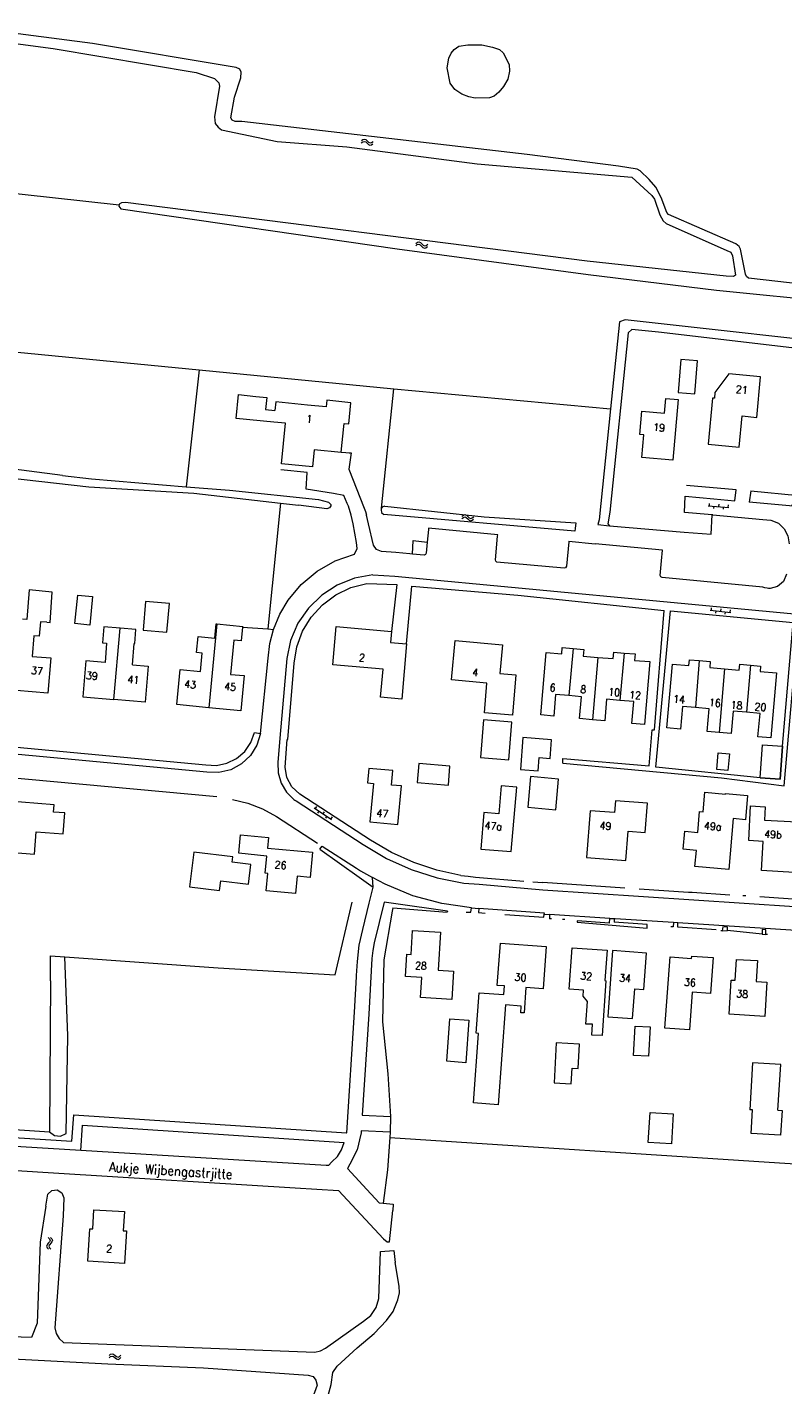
# Model space of a CAD drawing. Header units: metres. Extents: x 189705 to 199106, y 581686 to 588448.
# Tile 52 of 256: x 190313 to 190473, y 585212 to 585500. Entities that reach past the tile are written whole.
import ezdxf
from ezdxf.enums import TextEntityAlignment as Align

# ---------------------------------------------------------------- set-up
doc = ezdxf.new("R2010")
doc.units = ezdxf.units.M
doc.layers.add('B-WA-OG-GBKN-G', color=7, linetype='Continuous', lineweight=18)
doc.styles.add('Style-STANDARD', font='STANDARD.shx')

msp = doc.modelspace()

# ---------------------------------------------------------------- linework, layer by layer
at = {"layer": 'B-WA-OG-GBKN-G'}
for p, q in [((190383.801, 585475.917), (190384.128, 585476.161)), ((190384.128, 585476.161), (190384.443, 585476.248)), ((190384.443, 585476.248), (190384.755, 585476.116)), ((190384.755, 585476.116), (190385.046, 585475.832)), ((190383.765, 585475.422), (190384.094, 585475.663)), ((190384.094, 585475.663), (190384.411, 585475.748)), ((190384.411, 585475.748), (190384.712, 585475.622)), ((190384.712, 585475.622), (190385.013, 585475.336)), ((190385.013, 585475.336), (190385.303, 585475.05)), ((190385.046, 585475.832), (190385.339, 585475.548)), ((190385.303, 585475.05), (190385.605, 585474.92)), ((190385.339, 585475.548), (190385.641, 585475.417)), ((190385.605, 585474.92), (190385.931, 585475.008)), ((190385.641, 585475.417), (190385.967, 585475.503)), ((190385.931, 585475.008), (190386.26, 585475.251)), ((190385.967, 585475.503), (190386.295, 585475.747)), ((190395.34, 585453.589), (190395.671, 585453.826)), ((190395.381, 585454.084), (190395.711, 585454.324)), ((190395.671, 585453.826), (190395.989, 585453.908)), ((190395.711, 585454.324), (190396.027, 585454.408)), ((190395.989, 585453.908), (190396.289, 585453.779)), ((190396.027, 585454.408), (190396.338, 585454.273)), ((190396.289, 585453.779), (190396.586, 585453.49)), ((190396.338, 585454.273), (190396.625, 585453.985)), ((190396.586, 585453.49), (190396.874, 585453.2)), ((190396.625, 585453.985), (190396.915, 585453.697)), ((190396.874, 585453.2), (190397.174, 585453.067)), ((190396.915, 585453.697), (190397.216, 585453.563)), ((190397.174, 585453.067), (190397.501, 585453.151)), ((190397.216, 585453.563), (190397.542, 585453.646)), ((190397.501, 585453.151), (190397.832, 585453.391)), ((190397.542, 585453.646), (190397.873, 585453.886)), ((190457.428, 585398.365), (190461.815, 585398.026)), ((190457.666, 585398.848), (190457.627, 585398.35)), ((190458.624, 585398.273), (190458.586, 585397.774)), ((190459.66, 585398.694), (190459.621, 585398.196)), ((190461.654, 585398.54), (190461.616, 585398.042)), ((190405.131, 585395.646), (190405.451, 585395.898)), ((190405.15, 585396.142), (190405.469, 585396.396)), ((190405.451, 585395.898), (190405.765, 585395.994)), ((190405.469, 585396.396), (190405.781, 585396.494)), ((190405.765, 585395.994), (190406.07, 585395.877)), ((190405.781, 585396.494), (190406.097, 585396.373)), ((190406.07, 585395.877), (190406.38, 585395.602)), ((190406.097, 585396.373), (190406.398, 585396.098)), ((190406.38, 585395.602), (190406.68, 585395.325)), ((190406.398, 585396.098), (190406.7, 585395.824)), ((190406.68, 585395.325), (190406.987, 585395.205)), ((190406.7, 585395.824), (190407.006, 585395.703)), ((190407.006, 585395.703), (190407.328, 585395.801)), ((190407.309, 585395.304), (190407.63, 585395.558)), ((190407.328, 585395.801), (190407.649, 585396.054)), ((190460.619, 585398.119), (190460.58, 585397.62)), ((190406.987, 585395.205), (190407.309, 585395.304)), ((190457.841, 585376.212), (190462.216, 585375.746)), ((190458.093, 585376.688), (190458.04, 585376.191)), ((190459.034, 585376.085), (190458.981, 585375.588)), ((190460.082, 585376.476), (190460.029, 585375.979)), ((190461.023, 585375.873), (190460.97, 585375.376)), ((190462.07, 585376.264), (190462.017, 585375.767)), ((190373.797, 585334.223), (190377.448, 585331.768)), ((190374.242, 585334.527), (190373.963, 585334.112)), ((190374.793, 585333.554), (190374.514, 585333.139)), ((190375.901, 585333.411), (190375.622, 585332.996)), ((190376.452, 585332.438), (190376.173, 585332.023)), ((190377.561, 585332.295), (190377.282, 585331.88)), ((190317.308, 585243.019), (190317.576, 585242.712)), ((190317.576, 585242.712), (190317.688, 585242.403)), ((190317.804, 585243.025), (190318.075, 585242.72)), ((190318.075, 585242.72), (190318.189, 585242.414)), ((190317.069, 585241.455), (190316.964, 585241.143)), ((190316.964, 585241.143), (190317.08, 585240.826)), ((190317.329, 585241.769), (190317.069, 585241.455)), ((190317.08, 585240.826), (190317.35, 585240.519)), ((190317.588, 585242.093), (190317.329, 585241.769)), ((190317.567, 585241.461), (190317.463, 585241.149)), ((190317.463, 585241.149), (190317.577, 585240.832)), ((190317.826, 585241.777), (190317.567, 585241.461)), ((190317.577, 585240.832), (190317.847, 585240.526)), ((190317.688, 585242.403), (190317.588, 585242.093)), ((190318.084, 585242.092), (190317.826, 585241.777)), ((190318.189, 585242.414), (190318.084, 585242.092)), ((190330.247, 585217.945), (190330.551, 585218.217)), ((190330.256, 585217.448), (190330.562, 585217.718)), ((190330.551, 585218.217), (190330.857, 585218.332)), ((190330.562, 585217.718), (190330.87, 585217.832)), ((190330.857, 585218.332), (190331.18, 585218.229)), ((190330.87, 585217.832), (190331.181, 585217.733)), ((190331.18, 585218.229), (190331.495, 585217.973)), ((190331.181, 585217.733), (190331.506, 585217.476)), ((190331.495, 585217.973), (190331.812, 585217.716)), ((190331.506, 585217.476), (190331.821, 585217.217)), ((190331.812, 585217.716), (190332.125, 585217.613)), ((190331.821, 585217.217), (190332.134, 585217.114)), ((190332.125, 585217.613), (190332.441, 585217.728)), ((190332.134, 585217.114), (190332.45, 585217.232)), ((190332.441, 585217.728), (190332.747, 585218)), ((190332.45, 585217.232), (190332.756, 585217.503))]:
    msp.add_line(p, q, dxfattribs=at)
at = {"layer": 'B-WA-OG-GBKN-G', "flags": 128}
for points in [[(190284.176, 585500), (190318.341, 585495.491), (190348.72, 585490.382), (190352.608, 585489.088), (190353.548, 585488.15), (190353.676, 585487.439), (190352.64, 585480.936), (190352.718, 585479.565), (190353.354, 585478.753), (190354.117, 585478.169), (190365.928, 585475.715), (190380.685, 585474.582), (190408.347, 585470.944), (190441.24, 585468.172), (190445.485, 585464.239), (190446.018, 585463.477), (190447.164, 585460.126), (190447.877, 585458.883), (190448.512, 585458.324), (190461.394, 585452.593)], [(190464.035, 585453.434), (190463.272, 585453.991), (190449.018, 585460.204), (190448.637, 585460.61), (190447.441, 585463.859), (190446.321, 585466.043), (190444.922, 585467.668), (190442.966, 585469.494), (190442.38, 585469.85), (190438.368, 585470.482), (190419.013, 585472.932), (190358.407, 585479.95), (190357.01, 585479.974), (190356.375, 585480.279), (190356.069, 585480.736), (190356.878, 585485.104), (190358.169, 585489.219), (190358.27, 585490.438), (190357.965, 585491.073), (190357.202, 585491.454), (190326.695, 585496.563), (190299.948, 585500)], [(190499.473, 585500), (190498.592, 585491.043), (190498.771, 585489.748), (190499.813, 585488.605), (190500.753, 585488.276), (190539.159, 585483.325), (190540.2, 585482.995), (190540.633, 585482.361), (190537.004, 585452.011), (190536.548, 585450.614), (190534.519, 585447.971), (190533.097, 585446.725), (190531.752, 585445.886), (190521.622, 585441.816), (190519.058, 585441.409), (190486.546, 585444.331), (190466.022, 585446.73), (190465.54, 585447.035), (190465.335, 585447.543), (190464.315, 585452.849), (190464.035, 585453.434)], [(190409.365, 585496.213), (190411.651, 585495.783), (190413.099, 585495.251), (190413.913, 585494.514), (190415.185, 585492.103), (190415.237, 585490.63), (190414.858, 585488.928), (190413.944, 585487.378), (190412.98, 585486.21), (190411.991, 585485.371), (190410.975, 585484.989), (190407.953, 585484.911), (190406.606, 585485.189), (190405.159, 585485.772), (190403.634, 585486.736), (190402.617, 585488.082), (190401.978, 585491.383), (190402.383, 585493.415), (190402.89, 585494.507), (190403.524, 585495.269), (190404.514, 585495.931), (190406.393, 585496.262), (190409.365, 585496.213)], [(190247.641, 585469.711), (190250.628, 585470.073), (190304.654, 585465.311), (190332.365, 585462.288)], [(190332.365, 585462.288), (190332.29, 585462.003), (190332.696, 585461.419), (190391.423, 585452.952), (190431.938, 585447.494), (190459.167, 585444.16), (190484.745, 585441.588), (190495.743, 585440.732), (190496.632, 585440.453), (190496.912, 585440.174), (190496.309, 585432.555), (190495.979, 585432.047), (190495.548, 585431.843), (190494.532, 585431.741)], [(190461.394, 585452.593), (190462.208, 585452.188), (190462.589, 585451.477), (190463.227, 585447.363), (190462.821, 585447.084), (190461.272, 585447.133), (190431.731, 585450.288), (190333.736, 585462.765), (190332.873, 585462.689), (190332.39, 585462.384), (190332.365, 585462.288)], [(190227.443, 585439.913), (190245.223, 585437.183), (190284.517, 585433.553), (190349.328, 585427.258)], [(190535.976, 585428.047), (190556.406, 585426.196), (190557.752, 585425.791), (190558.007, 585425.334), (190557.908, 585423.2), (190557.527, 585422.565), (190556.993, 585422.286), (190446.908, 585435.264), (190441.193, 585435.818), (190440.432, 585435.082), (190436.531, 585397.01), (190436.152, 585394.547), (190436.457, 585394.115)], [(190494.532, 585431.741), (190439.82, 585437.874), (190438.626, 585437.416), (190436.714, 585418.973)], [(190349.328, 585427.258), (190346.593, 585402.385)], [(190349.328, 585427.258), (190390.714, 585423.238)], [(190451.05, 585422.429), (190454.568, 585422.134), (190455.157, 585429.159), (190451.639, 585429.454), (190451.05, 585422.429)], [(190458.861, 585422.411), (190458.749, 585421.206), (190458.341, 585421.244), (190457.432, 585411.436), (190464.004, 585410.827), (190464.617, 585417.439), (190467.724, 585417.151), (190468.522, 585425.753), (190461.779, 585426.378), (190458.861, 585422.411)], [(190365.18, 585416.139), (190357.191, 585416.937), (190357.694, 585421.974), (190361.413, 585421.603)], [(190361.413, 585421.603), (190363.704, 585421.374)], [(190363.704, 585421.371), (190363.446, 585418.795), (190365.426, 585418.597)], [(190363.704, 585421.374), (190363.704, 585421.371)], [(190388.091, 585397.837), (190390.714, 585423.238)], [(190390.714, 585423.238), (190436.714, 585418.973)], [(190372.374, 585419.77), (190365.611, 585420.447), (190365.426, 585418.597)], [(190380.061, 585415.204), (190380.129, 585415.878), (190381.114, 585415.779), (190381.562, 585420.257), (190376.487, 585420.765), (190376.347, 585419.372), (190372.374, 585419.77)], [(190436.714, 585418.973), (190434.271, 585395.408), (190433.968, 585394.393)], [(190451.025, 585420.935), (190449.897, 585408.023), (190443.312, 585408.598), (190443.735, 585413.44), (190442.938, 585413.51), (190443.373, 585418.491), (190448.175, 585418.072), (190448.445, 585421.16), (190451.025, 585420.935)], [(190379.516, 585409.763), (190379.509, 585409.689), (190373.788, 585410.262), (190373.425, 585406.64), (190366.837, 585407.3), (190367.697, 585415.887), (190365.18, 585416.139)], [(190379.516, 585409.763), (190380.061, 585415.204)], [(190288.121, 585408.971), (190283.879, 585409.527), (190268.436, 585410.431), (190249.996, 585411.79), (190247.482, 585411.712), (190246.289, 585411.228), (190246.34, 585410.796), (190247, 585410.543), (190284.059, 585407.115), (190325.919, 585402.369), (190348.219, 585401.038), (190366.644, 585398.905)], [(190379.516, 585409.763), (190380.518, 585409.679)], [(190320.303, 585404.803), (190288.121, 585408.971)], [(190380.518, 585409.679), (190381.179, 585409.624)], [(190381.179, 585409.624), (190381.659, 585409.584), (190381.142, 585406.123)], [(190320.303, 585404.803), (190326.476, 585404.096), (190346.593, 585402.385)], [(190372.32, 585405.444), (190366.715, 585406)], [(190377.845, 585400.977), (190372.041, 585401.893), (190372.32, 585405.444)], [(190381.142, 585406.123), (190384.391, 585397.894)], [(190346.593, 585402.385), (190355.761, 585401.679), (190374.684, 585399.685), (190376.793, 585399.153), (190377.28, 585398.666)], [(190463.394, 585401.736), (190452.831, 585402.71)], [(190463.075, 585399.434), (190463.394, 585401.736)], [(190466.47, 585401.53), (190466.165, 585399.162)], [(190466.47, 585401.53), (190476.605, 585400.542), (190475.114, 585398.335)], [(190366.644, 585398.905), (190363.965, 585372.218)], [(190366.644, 585398.905), (190370.416, 585398.468)], [(190377.28, 585398.666), (190377.302, 585398.341), (190377.023, 585397.934), (190376.49, 585397.731), (190370.416, 585398.468)], [(190380.796, 585398.884), (190380.081, 585400.551), (190377.845, 585400.977)], [(190381.037, 585398.267), (190380.919, 585398.576), (190380.796, 585398.884)], [(190382.086, 585394.51), (190381.64, 585396.41), (190381.037, 585398.267)], [(190388.746, 585398.271), (190388.37, 585398.124), (190388.091, 585397.837)], [(190388.746, 585398.271), (190409.89, 585396.002), (190429.32, 585394.72)], [(190452.368, 585396.965), (190452.51, 585400.395)], [(190452.51, 585400.395), (190458.6, 585399.846)], [(190458.6, 585399.846), (190463.075, 585399.434)], [(190478.614, 585398.011), (190466.165, 585399.162)], [(190384.391, 585397.894), (190384.688, 585397.142)], [(190384.688, 585397.142), (190384.87, 585396.371)], [(190385.334, 585394.541), (190384.87, 585396.371)], [(190388.091, 585397.837), (190388.013, 585397.684), (190387.965, 585397.524)], [(190387.965, 585397.524), (190388.09, 585396.942), (190388.538, 585396.551)], [(190429.167, 585393.56), (190429.092, 585392.993), (190388.538, 585396.551)], [(190452.327, 585392.793), (190458.072, 585392.353), (190458.301, 585396.425)], [(190458.301, 585396.425), (190452.368, 585396.965)], [(190458.408, 585396.415), (190458.301, 585396.425)], [(190458.408, 585396.415), (190469.055, 585395.457)], [(190469.055, 585395.457), (190470.761, 585395.349), (190472.33, 585394.673), (190473.582, 585393.509), (190474.369, 585391.992), (190474.601, 585390.299)], [(190382.767, 585390.596), (190382.086, 585394.51)], [(190386.361, 585390.023), (190385.334, 585394.541)], [(190398.016, 585393.317), (190397.774, 585390.651)], [(190412.718, 585391.94), (190412.745, 585392.234), (190398.042, 585393.611), (190398.016, 585393.317)], [(190429.32, 585394.72), (190429.167, 585393.56)], [(190433.968, 585394.393), (190436.457, 585394.115)], [(190436.457, 585394.115), (190452.327, 585392.793)], [(190382.337, 585388.093), (190382.899, 585389.285), (190382.767, 585390.596)], [(190388.068, 585388.652), (190386.989, 585389.057), (190386.361, 585390.023)], [(190394.616, 585388.122), (190394.805, 585391.008), (190397.774, 585390.651)], [(190397.774, 585390.651), (190397.564, 585388.3)], [(190412.248, 585386.911), (190412.718, 585391.94)], [(190427.836, 585390.731), (190427.322, 585385.516)], [(190427.846, 585390.833), (190427.836, 585390.731)], [(190427.846, 585390.833), (190433.453, 585390.296)], [(190447.528, 585386.674), (190447.752, 585388.925), (190433.453, 585390.296)], [(190368.236, 585378.329), (190371.038, 585381.691), (190374.397, 585384.496), (190378.204, 585386.653), (190382.337, 585388.093)], [(190394.081, 585388.172), (190391.077, 585388.447), (190388.068, 585388.652)], [(190394.616, 585388.122), (190394.081, 585388.172)], [(190397.128, 585387.898), (190394.616, 585388.122)], [(190397.564, 585388.3), (190397.413, 585388.023), (190397.128, 585387.898)], [(190412.59, 585386.433), (190412.33, 585386.608), (190412.248, 585386.911)], [(190447.221, 585383.591), (190447.528, 585386.674)], [(190426.837, 585385.107), (190412.59, 585386.433)], [(190427.322, 585385.516), (190427.156, 585385.22), (190426.837, 585385.107)], [(190474.042, 585383.847), (190473.418, 585382.313), (190472.17, 585381.224), (190470.565, 585380.813)], [(190386.22, 585383.693), (190382.343, 585382.994), (190378.678, 585381.548), (190375.368, 585379.411), (190372.542, 585376.666), (190370.309, 585373.42), (190368.756, 585369.799), (190367.944, 585365.944)], [(190369.529, 585364.96), (190370.099, 585368.437), (190371.322, 585371.742), (190373.153, 585374.752), (190375.526, 585377.358), (190378.352, 585379.462), (190381.528, 585380.989), (190384.937, 585381.881)], [(190384.937, 585381.881), (190391.311, 585381.64)], [(190386.22, 585383.693), (190388.576, 585383.599), (190390.927, 585383.417)], [(190391.311, 585381.64), (190390.158, 585371.679)], [(190390.927, 585383.417), (190476.45, 585375.332)], [(190393.399, 585369.027), (190394.537, 585381.338)], [(190394.537, 585381.338), (190417.016, 585379.373), (190448.106, 585376.168)], [(190447.659, 585383.145), (190447.359, 585383.292), (190447.221, 585383.591)], [(190469.043, 585381.124), (190447.659, 585383.145)], [(190469.951, 585380.856), (190469.488, 585380.96), (190469.043, 585381.124)], [(190317.029, 585373.644), (190317.685, 585373.58), (190318.154, 585380.045), (190313.231, 585380.496), (190312.743, 585374.258), (190311.837, 585374.316)], [(190326.739, 585379.115), (190326.135, 585373.031), (190322.975, 585373.344), (190323.579, 585379.428), (190326.739, 585379.115)], [(190343.022, 585377.604), (190337.959, 585378.031), (190337.447, 585371.968), (190342.51, 585371.541), (190343.022, 585377.604)], [(190365.153, 585372.134), (190366.473, 585375.342), (190368.236, 585378.329)], [(190470.565, 585380.813), (190470.256, 585380.821), (190469.951, 585380.856)], [(190445.515, 585350.785), (190446.047, 585350.771), (190448.106, 585376.168)], [(190468.449, 585340.641), (190446.283, 585342.899), (190449.426, 585376.042)], [(190449.426, 585376.042), (190475.486, 585373.572)], [(190317.029, 585373.644), (190315.637, 585373.761), (190315.376, 585370.659), (190314.238, 585370.755), (190313.87, 585366.39), (190317.849, 585366.055), (190317.218, 585358.561), (190310.571, 585359.121)], [(190332.548, 585372.387), (190329.098, 585372.681), (190328.806, 585369.246), (190329.708, 585369.171), (190329.366, 585365.13), (190325.272, 585365.478), (190324.621, 585357.805), (190331.264, 585357.241)], [(190331.264, 585357.241), (190332.548, 585372.387)], [(190335.923, 585372.1), (190332.548, 585372.387)], [(190351.4, 585355.499), (190344.596, 585356.159), (190345.32, 585363.618), (190349.628, 585363.2), (190350.005, 585367.088), (190348.793, 585367.206), (190349.121, 585370.587), (190352.666, 585370.243), (190352.964, 585373.309), (190353.126, 585373.293)], [(190353.126, 585373.293), (190351.4, 585355.499)], [(190358.578, 585372.599), (190358.297, 585369.701), (190356.735, 585369.853), (190356.029, 585362.583), (190358.928, 585362.302), (190358.204, 585354.839), (190351.4, 585355.499)], [(190353.126, 585373.293), (190358.594, 585372.762), (190358.578, 585372.599)], [(190358.578, 585372.599), (190363.965, 585372.218)], [(190393.399, 585369.027), (190392.351, 585357.314), (190387.89, 585357.713), (190388.423, 585363.67), (190377.703, 585364.629), (190378.427, 585372.728), (190390.158, 585371.679)], [(190426.573, 585343.698), (190460.228, 585340.597), (190473.589, 585338.879), (190476.604, 585373.699)], [(190473.242, 585347.309), (190475.486, 585373.572)], [(190335.199, 585364.635), (190335.579, 585369.119), (190335.669, 585369.111), (190335.923, 585372.1)], [(190363.965, 585372.218), (190365.153, 585372.134)], [(190363.973, 585365.983), (190364.362, 585369.097), (190365.153, 585372.134)], [(190390.158, 585371.679), (190389.949, 585369.335), (190393.399, 585369.027)], [(190413.738, 585368.853), (190413.204, 585362.763), (190416.624, 585362.463), (190415.874, 585353.912), (190409.913, 585354.434), (190410.465, 585360.727), (190402.95, 585361.386), (190403.683, 585369.736), (190413.738, 585368.853)], [(190427.847, 585358.065), (190425.018, 585358.306), (190424.629, 585353.727), (190421.903, 585353.959), (190423.03, 585367.226), (190426.325, 585366.945), (190426.438, 585368.271), (190428.734, 585368.076)], [(190428.734, 585368.076), (190427.847, 585358.065)], [(190428.734, 585368.076), (190431.007, 585367.883), (190430.886, 585366.454), (190434.035, 585366.186)], [(190434.035, 585366.186), (190437.287, 585365.91), (190437.405, 585367.287), (190439.585, 585367.102)], [(190439.585, 585367.102), (190438.695, 585357.057)], [(190439.585, 585367.102), (190441.928, 585366.903), (190441.813, 585365.551), (190445.052, 585365.275), (190443.919, 585351.946), (190441.248, 585352.173), (190441.642, 585356.806), (190438.695, 585357.057)], [(190335.199, 585364.635), (190338.557, 585364.35), (190337.906, 585356.678), (190331.264, 585357.241)], [(190362.378, 585350.021), (190363.973, 585365.983)], [(190367.944, 585365.944), (190366.494, 585349.007)], [(190368.056, 585348.733), (190368.178, 585348.761), (190369.529, 585364.96)], [(190434.035, 585366.186), (190432.862, 585352.952)], [(190454.714, 585355.535), (190451.967, 585355.775), (190451.547, 585350.963), (190448.674, 585351.214), (190449.855, 585364.741), (190453.334, 585364.437), (190453.442, 585365.676), (190455.549, 585365.492)], [(190455.549, 585365.492), (190454.714, 585355.535)], [(190455.549, 585365.492), (190457.859, 585365.29), (190457.75, 585364.043), (190460.881, 585363.769)], [(190460.881, 585363.769), (190459.745, 585350.236)], [(190460.881, 585363.769), (190464.011, 585363.496), (190464.119, 585364.731), (190466.421, 585364.53)], [(190466.421, 585364.53), (190465.582, 585354.542)], [(190466.421, 585364.53), (190468.563, 585364.343), (190468.462, 585363.192), (190471.915, 585362.89), (190470.708, 585349.071), (190467.997, 585349.307), (190468.432, 585354.293), (190465.582, 585354.542)], [(190432.862, 585352.952), (190430.138, 585353.183), (190430.533, 585357.837), (190427.847, 585358.065)], [(190438.695, 585357.057), (190435.863, 585357.298), (190435.475, 585352.73), (190432.862, 585352.952)], [(190459.745, 585350.236), (190457.2, 585350.459), (190457.621, 585355.281), (190454.714, 585355.535)], [(190409.076, 585344.951), (190415.086, 585344.455), (190415.746, 585352.448), (190409.736, 585352.944), (190409.076, 585344.951)], [(190465.582, 585354.542), (190462.752, 585354.789), (190462.335, 585350.01), (190459.745, 585350.236)], [(190262.061, 585351.682), (190350.737, 585343.367)], [(190350.737, 585343.367), (190353.021, 585343.255), (190355.261, 585343.721), (190357.311, 585344.735), (190359.041, 585346.231), (190360.339, 585348.114), (190361.123, 585350.263)], [(190362.378, 585350.021), (190361.629, 585347.535), (190360.26, 585345.328), (190358.367, 585343.551), (190356.077, 585342.325), (190353.548, 585341.735), (190350.953, 585341.82)], [(190361.123, 585350.263), (190362.378, 585350.021)], [(190417.55, 585342.386), (190421.336, 585342.095), (190421.567, 585344.915), (190423.847, 585344.734), (190424.162, 585348.71), (190418.08, 585349.192), (190417.55, 585342.386)], [(190426.597, 585344.713), (190444.911, 585343.127), (190445.515, 585350.785)], [(190350.953, 585341.82), (190276.097, 585348.837)], [(190366.494, 585349.007), (190366.061, 585343.867)], [(190367.61, 585342.907), (190368.056, 585348.733)], [(190468.449, 585340.641), (190468.995, 585347.64), (190473.242, 585347.309)], [(190473.242, 585347.309), (190472.696, 585340.31)], [(190472.696, 585340.31), (190473.242, 585347.309)], [(190366.061, 585343.867), (190366.117, 585341.638), (190366.738, 585339.497), (190367.883, 585337.584), (190369.477, 585336.026)], [(190395.638, 585339.642), (190402.267, 585339.081), (190402.603, 585343.055), (190395.974, 585343.616), (190395.638, 585339.642)], [(190426.573, 585343.698), (190426.597, 585344.713)], [(190461.95, 585345.669), (190461.623, 585342.136), (190459.248, 585342.356), (190459.575, 585345.889), (190461.95, 585345.669)], [(190306.922, 585340.908), (190353.094, 585336.633)], [(190370.718, 585337.114), (190369.059, 585338.666), (190367.986, 585340.667), (190367.61, 585342.907)], [(190391.532, 585330.673), (190392.314, 585338.878), (190390.212, 585339.079), (190390.503, 585342.132), (190385.392, 585342.619), (190385.096, 585339.515), (190386.358, 585339.395), (190385.58, 585331.241), (190391.532, 585330.673)], [(190419.112, 585334.363), (190425.109, 585333.844), (190425.672, 585340.35), (190419.675, 585340.869), (190419.112, 585334.363)], [(190472.696, 585340.31), (190468.449, 585340.641)], [(190468.449, 585340.641), (190472.696, 585340.31)], [(190415.606, 585324.934), (190416.791, 585338.629), (190413.464, 585338.917), (190412.948, 585332.952), (190409.828, 585333.222), (190409.159, 585325.492), (190415.606, 585324.934)], [(190301.848, 585325.412), (190314.388, 585324.423), (190314.761, 585329.154), (190320.466, 585328.704), (190320.817, 585333.157), (190318.423, 585333.345), (190318.545, 585334.89), (190308.154, 585335.711), (190307.803, 585331.271), (190302.345, 585331.702), (190301.848, 585325.412)], [(190356.429, 585336.029), (190359.682, 585335.212), (190362.808, 585333.996), (190365.758, 585332.401)], [(190369.477, 585336.026), (190369.696, 585335.867), (190369.921, 585335.715)], [(190369.921, 585335.715), (190384.201, 585326.471)], [(190385.744, 585327.344), (190370.718, 585337.114)], [(190439.958, 585323.044), (190440.449, 585329.309), (190444.043, 585329.027), (190444.527, 585335.201), (190437.765, 585335.731), (190437.567, 585333.217), (190432.361, 585333.625), (190431.583, 585323.701), (190439.958, 585323.044)], [(190454.622, 585321.789), (190454.918, 585325.206), (190452.148, 585325.445), (190452.477, 585329.251), (190455.227, 585329.013), (190455.612, 585333.467), (190456.389, 585333.4), (190456.747, 585337.545), (190461.108, 585337.14), (190461.119, 585337.259), (190465.789, 585336.825), (190465.355, 585331.724), (190462.704, 585331.949), (190461.787, 585321.178), (190454.622, 585321.789)], [(190365.758, 585332.401), (190374.508, 585326.716)], [(190469.087, 585327.109), (190466.04, 585327.279), (190466.449, 585334.627), (190469.517, 585334.457), (190469.361, 585331.648), (190476.288, 585331.263), (190475.69, 585320.536), (190468.743, 585320.923), (190469.087, 585327.109)], [(190357.745, 585324.622), (190358.107, 585328.515), (190364.101, 585327.958), (190363.891, 585325.698), (190373.45, 585324.81), (190372.953, 585319.463), (190370.185, 585319.72), (190369.843, 585316.036), (190363.59, 585316.617), (190363.932, 585320.301), (190363.364, 585320.354), (190363.704, 585324.008), (190357.745, 585324.622)], [(190384.201, 585326.471), (190389.146, 585323.514), (190394.395, 585321.135), (190399.878, 585319.365), (190405.527, 585318.227)], [(190404.905, 585319.85), (190399.851, 585320.975), (190394.939, 585322.611), (190390.22, 585324.741), (190385.744, 585327.344)], [(190347.296, 585317.447), (190353.677, 585316.666), (190353.933, 585318.761), (190359.813, 585318.041), (190360.32, 585322.184), (190356.369, 585322.667), (190356.513, 585323.837), (190348.203, 585324.854), (190347.296, 585317.447)], [(190375.005, 585325.443), (190375.45, 585326.104)], [(190375.005, 585325.443), (190383.314, 585319.534)], [(190375.45, 585326.104), (190382.736, 585321.406)], [(190382.736, 585321.406), (190383.173, 585321.14), (190383.612, 585320.877)], [(190383.612, 585320.877), (190384.881, 585320.141), (190386.17, 585319.427)], [(190383.314, 585319.534), (190386.32, 585317.397)], [(190388.848, 585318.019), (190387.499, 585318.703), (190386.17, 585319.427)], [(190386.32, 585317.397), (190386.17, 585319.427)], [(190407.158, 585312.976), (190400.861, 585313.893), (190394.727, 585315.583), (190388.848, 585318.019)], [(190404.905, 585319.85), (190406.476, 585319.696), (190408.05, 585319.545)], [(190405.527, 585318.227), (190408.78, 585318.033)], [(190408.05, 585319.545), (190418.317, 585318.641)], [(190408.78, 585318.033), (190422.302, 585316.83)], [(190420.225, 585318.511), (190422.306, 585318.375)], [(190439.758, 585317.201), (190422.306, 585318.375)], [(190385.478, 585313.995), (190386.32, 585317.397)], [(190422.302, 585316.83), (190529.166, 585309.779)], [(190453.258, 585316.294), (190442.773, 585316.997)], [(190462.044, 585315.711), (190454.037, 585316.249), (190453.258, 585316.294)], [(190465.396, 585315.531), (190464.772, 585315.566)], [(190477.381, 585314.675), (190468.37, 585315.323)], [(190378.201, 585298.792), (190381.849, 585314.234)], [(190384.1, 585308.431), (190385.478, 585313.995)], [(190388.646, 585314.195), (190386.51, 585305.563)], [(190390.339, 585312.326), (190388.592, 585301.946), (190388.248, 585288.766), (190389.426, 585277.745), (190389.986, 585268.669)], [(190390.585, 585313.918), (190388.646, 585314.195)], [(190390.452, 585313.019), (190390.339, 585312.326)], [(190390.452, 585313.019), (190402.036, 585312.049)], [(190402.056, 585312.282), (190390.585, 585313.918)], [(190402.056, 585312.282), (190402.036, 585312.049)], [(190406.04, 585312.105), (190407.067, 585312.074), (190407.158, 585312.976)], [(190407.158, 585312.976), (190408.7, 585312.893)], [(190408.7, 585312.893), (190408.667, 585311.989)], [(190408.667, 585311.989), (190410.103, 585311.873)], [(190422.612, 585311.674), (190422.642, 585311.89), (190408.7, 585312.893)], [(190414.281, 585311.563), (190422.525, 585311.035)], [(190422.525, 585311.035), (190422.612, 585311.674)], [(190422.612, 585311.674), (190423.761, 585311.6)], [(190423.761, 585311.6), (190423.725, 585310.698)], [(190424.192, 585310.642), (190423.725, 585310.698)], [(190436.559, 585310.77), (190423.761, 585311.6)], [(190427.008, 585310.495), (190426.53, 585310.532)], [(190436.507, 585309.747), (190429.63, 585310.27), (190429.604, 585309.927)], [(190429.604, 585309.927), (190444.465, 585308.68)], [(190436.507, 585309.747), (190436.559, 585310.77)], [(190436.559, 585310.77), (190437.494, 585310.682), (190437.451, 585309.978)], [(190450.059, 585309.878), (190436.559, 585310.77)], [(190444.498, 585309.499), (190437.451, 585309.978)], [(190444.465, 585308.68), (190444.498, 585309.499)], [(190449.978, 585308.96), (190449.52, 585308.96)], [(190450.059, 585309.878), (190449.978, 585308.96)], [(190450.969, 585309.82), (190450.059, 585309.878)], [(190450.954, 585308.929), (190450.969, 585309.82)], [(190459.127, 585308.35), (190450.954, 585308.929)], [(190520.822, 585305.282), (190450.969, 585309.82)], [(190461.519, 585308.211), (190461.557, 585308.908), (190460.528, 585308.996), (190460.426, 585308.129)], [(190382.979, 585301.593), (190383.354, 585305.042), (190384.1, 585308.431)], [(190400.622, 585307.835), (190400.128, 585299.735), (190403.357, 585299.538), (190402.992, 585293.57), (190396.38, 585293.974), (190396.636, 585298.177), (190393.134, 585298.391), (190393.424, 585303.145), (190394.335, 585303.09), (190394.647, 585308.2), (190400.622, 585307.835)], [(190460.426, 585308.129), (190460.145, 585308.146)], [(190460.426, 585308.129), (190461.519, 585308.211)], [(190468.896, 585307.384), (190461.519, 585308.211)], [(190469.695, 585307.349), (190469.674, 585308.333), (190468.923, 585308.42), (190468.896, 585307.384)], [(190468.896, 585307.384), (190469.695, 585307.349)], [(190469.996, 585307.309), (190469.695, 585307.349)], [(190472.56, 585258.878), (190482.908, 585258.229), (190486.668, 585306.066)], [(190386.51, 585305.563), (190386.219, 585303.911), (190386.038, 585302.243)], [(190423.052, 585304.801), (190422.376, 585295.81), (190418.745, 585296.082), (190418.339, 585290.678), (190417.628, 585290.732), (190417.734, 585292.151), (190414.423, 585292.4), (190412.83, 585271.185), (190407.589, 585271.579), (190408.697, 585286.326), (190408.14, 585286.367), (190408.786, 585294.969), (190414.028, 585294.575), (190414.168, 585296.435), (190412.661, 585296.548), (190413.336, 585305.531), (190423.052, 585304.801)], [(190430.954, 585295.505), (190427.942, 585295.721), (190428.572, 585304.529), (190435.983, 585303.999), (190435.521, 585297.545)], [(190436.143, 585289.848), (190441.382, 585289.508), (190441.825, 585295.792), (190443.8, 585295.653), (190444.347, 585303.404), (190437.135, 585303.913), (190436.143, 585289.848)], [(190317.755, 585297.474), (190317.755, 585302.798)], [(190317.755, 585302.798), (190320.826, 585302.573)], [(190321.127, 585265.059), (190321.499, 585285.807), (190320.826, 585302.573)], [(190320.826, 585302.573), (190353.392, 585300.246), (190378.201, 585298.792)], [(190382.771, 585298.62), (190382.979, 585301.593)], [(190386.038, 585302.243), (190385.354, 585290.423)], [(190453.891, 585302.247), (190453.929, 585302.776), (190458.457, 585302.455), (190457.916, 585294.842), (190454.007, 585295.119), (190453.435, 585287.077), (190448.253, 585287.445), (190449.328, 585302.572), (190453.891, 585302.247)], [(190463.444, 585302.062), (190467.866, 585301.791), (190467.593, 585297.339), (190469.909, 585297.197), (190469.466, 585289.961), (190461.85, 585290.428), (190462.294, 585297.674), (190463.182, 585297.62), (190463.444, 585302.062)], [(190317.755, 585297.474), (190317.585, 585265.457)], [(190382.344, 585290.861), (190382.752, 585298.353)], [(190382.752, 585298.353), (190382.771, 585298.62)], [(190435.521, 585297.545), (190435.731, 585297.531), (190434.898, 585285.88), (190432.733, 585285.956), (190432.835, 585288.274), (190431.436, 585288.335), (190431.823, 585293.117), (190430.864, 585294.239), (190430.954, 585295.505)], [(190380.658, 585265.207), (190380.689, 585265.205), (190382.344, 585290.861)], [(190385.354, 585290.423), (190383.951, 585268.962)], [(190401.922, 585280.413), (190402.558, 585289.441), (190406.617, 585289.155), (190405.982, 585280.127), (190401.922, 585280.413)], [(190445.077, 585287.711), (190444.723, 585281.474), (190441.564, 585281.654), (190441.918, 585287.891), (190445.077, 585287.711)], [(190425.176, 585284.338), (190424.74, 585275.849), (190428.37, 585275.663), (190428.539, 585278.946), (190429.818, 585278.881), (190430.087, 585284.086), (190425.176, 585284.338)], [(190472.232, 585270.022), (190472.827, 585279.736), (190466.849, 585280.102), (190466.238, 585270.121)], [(190285.389, 585265.787), (190322.331, 585263.428), (190322.746, 585269.021), (190380.658, 585265.207)], [(190383.951, 585268.962), (190389.986, 585268.669)], [(190389.986, 585268.669), (190389.924, 585265.361)], [(190450.011, 585269.268), (190449.628, 585262.893), (190444.702, 585263.19), (190445.086, 585269.565), (190450.011, 585269.268)], [(190472.232, 585270.022), (190473.148, 585269.956), (190472.792, 585264.734), (190466.548, 585265.091), (190466.832, 585270.085), (190466.238, 585270.121)], [(190285.559, 585267.532), (190317.585, 585265.457)], [(190324.237, 585261.51), (190324.589, 585266.853), (190380.136, 585263.172)], [(190383.762, 585265.644), (190383.749, 585265.462), (190383.73, 585265.282)], [(190389.924, 585265.361), (190383.762, 585265.644)], [(190324.237, 585261.51), (190285.966, 585263.833)], [(190317.585, 585265.457), (190318.636, 585264.685), (190319.931, 585264.539), (190321.127, 585265.059)], [(190377.542, 585259.053), (190378.71, 585260.219), (190379.592, 585261.615), (190380.144, 585263.171)], [(190380.136, 585263.172), (190380.144, 585263.171)], [(190383.704, 585264.919), (190382.886, 585261.625), (190381.342, 585258.602)], [(190383.73, 585265.282), (190383.721, 585265.099), (190383.704, 585264.919)], [(190389.846, 585264.238), (190389.369, 585257.402), (190388.391, 585250.282)], [(190389.924, 585265.361), (190389.846, 585264.238)], [(190389.846, 585264.238), (190472.56, 585258.878)], [(190376.291, 585258.321), (190324.237, 585261.51)], [(190298.098, 585257.98), (190319.529, 585256.644)], [(190377.542, 585259.053), (190376.836, 585258.288), (190376.291, 585258.321)], [(190381.342, 585258.602), (190380.828, 585257.652), (190384.129, 585254.09)], [(190319.529, 585256.644), (190369.736, 585253.542)], [(190384.129, 585254.09), (190387.582, 585250.363), (190388.391, 585250.282)], [(190316.816, 585249.691), (190317.2, 585252.223)], [(190317.2, 585252.223), (190318.049, 585253.004), (190319.197, 585253.111), (190320.176, 585252.501), (190320.586, 585251.423)], [(190320.586, 585251.423), (190320.511, 585247.616), (190318.712, 585223.836)], [(190369.736, 585253.542), (190378.921, 585252.974), (190388.509, 585242.716), (190389.284, 585242.06), (190389.76, 585242.109), (190390.484, 585248.758)], [(190316.816, 585249.691), (190315.576, 585242.026), (190314.935, 585224.799), (190313.773, 585221.766), (190283.292, 585222.746)], [(190325.702, 585237.953), (190326.107, 585244.852), (190326.776, 585244.812), (190327.015, 585248.885), (190333.476, 585248.515), (190333.237, 585244.452), (190333.896, 585244.413), (190333.491, 585237.505), (190325.702, 585237.953)], [(190388.391, 585250.282), (190390.566, 585250.063), (190390.484, 585248.758)], [(190387.498, 585230.073), (190387.833, 585240.029), (190390.675, 585240.21), (190390.962, 585237.698)], [(190391.546, 585229.792), (190391.908, 585231.272), (190391.83, 585232.694), (190390.962, 585237.698)], [(190372.279, 585199.87), (190371.287, 585201.468), (190371.617, 585202.433), (190372.86, 585203.552), (190374.94, 585206.119), (190376.714, 585209.472), (190377.347, 585211.783), (190377.726, 585214.348), (190378.665, 585215.67), (190382.902, 585219.609), (190386.481, 585222.633), (190389.12, 585225.378), (190390.54, 585227.309), (190391.546, 585229.792)], [(190384.25, 585225.236), (190385.838, 585226.468), (190386.959, 585228.137), (190387.498, 585230.073)], [(190391.426, 585229.799), (190391.546, 585229.792)], [(190376.145, 585219.494), (190384.25, 585225.236)], [(190318.712, 585223.836), (190318.979, 585222.625), (190319.601, 585221.552), (190320.519, 585220.718)], [(190320.519, 585220.718), (190373.939, 585218.647)], [(190373.939, 585218.647), (190375.096, 585218.929), (190376.145, 585219.494)], [(190282.8, 585218.645), (190329.977, 585216.17), (190350.27, 585215.321), (190372.469, 585213.786), (190373.537, 585213.457), (190374.095, 585212.746), (190374.376, 585211.629), (190373.363, 585208.783), (190371.259, 585204.846), (190369.61, 585202.229), (190368.544, 585200.933), (190367.834, 585200.425), (190366.539, 585200.119), (190332.402, 585202.737), (190288.944, 585205.679), (190216.963, 585209.819), (190162.583, 585213.414)]]:
    msp.add_lwpolyline(points, dxfattribs=at)

# ---------------------------------------------------------------- texts
at = {"layer": 'B-WA-OG-GBKN-G', "style": 'Style-STANDARD'}
for s, rotation, p in [('21', 354.83669, (190463.248, 585422.35)), ('1', 354.31792, (190372.035, 585416.063)), ('19', 354.54608, (190445.707, 585414.317)), ('2', 354.95083, (190383.222, 585365.39)), ('37', 355.24111, (190313.604, 585362.648)), ('4', 355.00792, (190407.279, 585362.261)), ('39', 355.12212, (190325.261, 585361.587)), ('41', 355.17923, (190334.082, 585360.747)), ('43', 354.48902, (190346.128, 585359.771)), ('45', 354.48902, (190354.613, 585359.281)), ('6', 355.12212, (190423.718, 585359.013)), ('8', 355.12212, (190430.219, 585358.652)), ('10', 355.12212, (190436.177, 585358.11)), ('12', 355.12212, (190440.611, 585357.482)), ('14', 355.00792, (190449.958, 585356.596)), ('16', 355.00792, (190457.542, 585355.874)), ('18', 355.00792, (190462.147, 585355.332)), ('20', 355.00792, (190467.217, 585354.959)), ('47', 354.55152, (190386.935, 585332.366)), ('47a', 355.06501, (190409.897, 585329.723)), ('49', 355.52659, (190434.318, 585329.708)), ('49a', 355.17923, (190456.503, 585329.674)), ('49b', 356.84561, (190469.311, 585327.894)), ('26', 354.72259, (190365.338, 585321.418)), ('28', 356.5023, (190395.148, 585300.003)), ('30', 355.69799, (190416.28, 585297.533)), ('32', 355.92664, (190430.228, 585297.801)), ('34', 355.98783, (190438.487, 585297.371)), ('36', 355.98783, (190452.25, 585296.459)), ('38', 355.64085, (190463.36, 585294.016)), ('2', 356.73115, (190329.596, 585239.904))]:
    msp.add_text(s, height=1.6, rotation=rotation, dxfattribs=at).set_placement(p)
msp.add_text('Aukje Wijbengastrjitte', height=2, rotation=356.44511, dxfattribs=at).set_placement((190343.325, 585257.205), align=Align.MIDDLE_CENTER)

doc.saveas('drawing.dxf')
